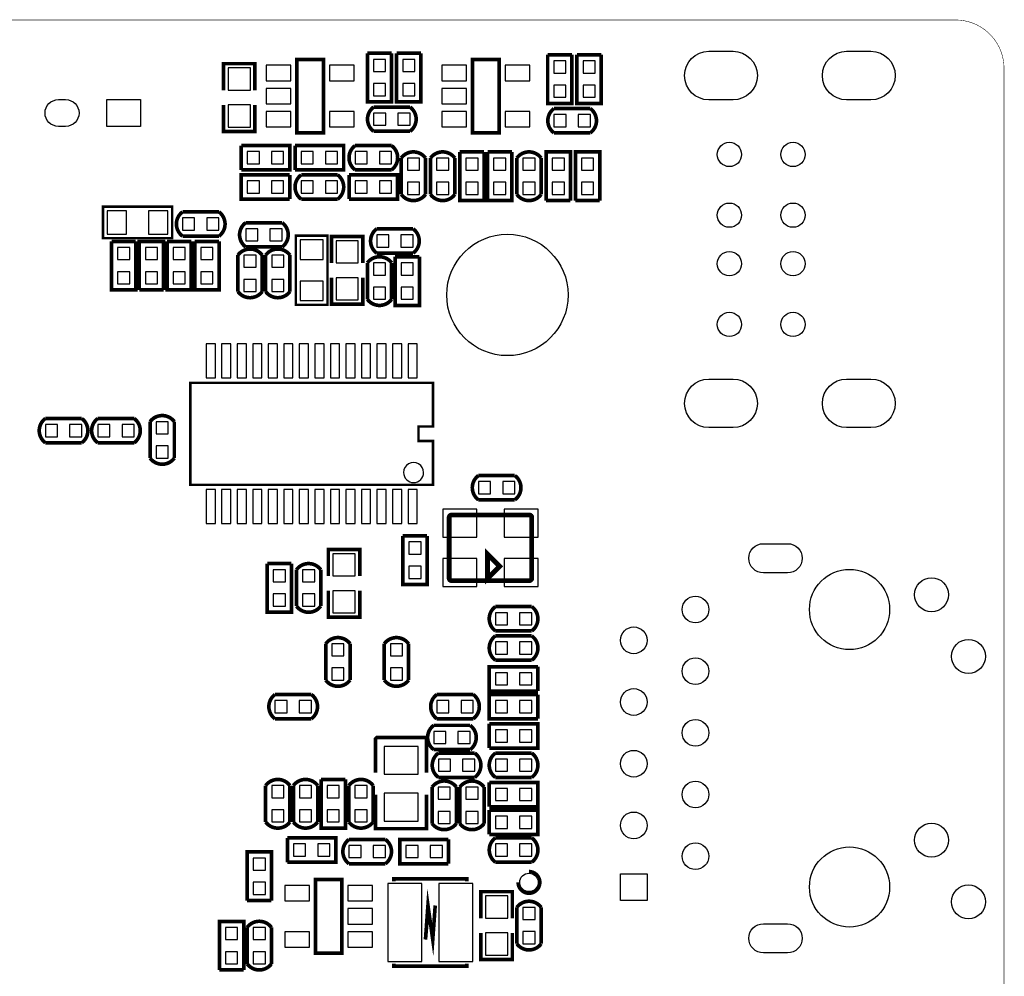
# Model space of a CAD drawing. Extents: x 393 to 4646, y 393 to 2756.
# Tile 5 of 5: x 3049 to 4646, y 1205 to 2756. Entities that reach past the tile are written whole.
import ezdxf

# ---------------------------------------------------------------- set-up
doc = ezdxf.new("R2010")
doc.units = 0
doc.header["$MEASUREMENT"] = 0
for name, color, linetype in [('BG_OUTLINE', 254, 'CONTINUOUS'), ('PG_SILKSCREEN_BOTTOM', 171, 'CONTINUOUS'), ('PIN_BOTTOM', 173, 'CONTINUOUS')]:
    doc.layers.add(name, color=color, linetype=linetype)

msp = doc.modelspace()

# ---------------------------------------------------------------- linework, layer by layer
at = {"layer": 'BG_OUTLINE'}
msp.add_lwpolyline([(472.441, 393.701, 0.787, 0.787, 0), (4566.929, 393.701, 0.787, 0.787, 0.414214), (4645.669, 472.441, 0.787, 0.787, 0), (4645.669, 2677.165, 0.787, 0.787, 0.414216), (4566.929, 2755.906, 0.787, 0.787, 0), (472.441, 2755.906, 0.787, 0.787, 0.414215), (393.701, 2677.165, 0.787, 0.787, 0), (393.701, 472.441, 0.787, 0.787, 0.414214), (472.441, 393.701, 0.787, 0.787, 0)], format="xyseb", dxfattribs=at)
at = {"layer": 'PG_SILKSCREEN_BOTTOM'}
for points in [[(3612.819, 2701.87, 5.909, 5.909, 0), (3652.181, 2701.87, 5.909, 5.909, 0)], [(3652.181, 2701.87, 5.909, 5.909, 0), (3652.181, 2623.13, 5.909, 5.909, 0), (3612.819, 2623.13, 5.909, 5.909, 0), (3612.819, 2701.87, 5.909, 5.909, 0)], [(3660.319, 2701.87, 5.909, 5.909, 0), (3699.681, 2701.87, 5.909, 5.909, 0)], [(3699.681, 2701.87, 5.909, 5.909, 0), (3699.681, 2623.13, 5.909, 5.909, 0), (3660.319, 2623.13, 5.909, 5.909, 0), (3660.319, 2701.87, 5.909, 5.909, 0)], [(3905.319, 2699.37, 5.909, 5.909, 0), (3944.681, 2699.37, 5.909, 5.909, 0)], [(3944.681, 2699.37, 5.909, 5.909, 0), (3944.681, 2620.63, 5.909, 5.909, 0), (3905.319, 2620.63, 5.909, 5.909, 0), (3905.319, 2699.37, 5.909, 5.909, 0)], [(3952.819, 2699.37, 5.909, 5.909, 0), (3992.181, 2699.37, 5.909, 5.909, 0)], [(3992.181, 2699.37, 5.909, 5.909, 0), (3992.181, 2620.63, 5.909, 5.909, 0), (3952.819, 2620.63, 5.909, 5.909, 0), (3952.819, 2699.37, 5.909, 5.909, 0)], [(3430.5, 2642, 5.909, 5.909, 0), (3430.5, 2685, 5.909, 5.909, 0), (3379.5, 2685, 5.909, 5.909, 0), (3379.5, 2642, 5.909, 5.909, 0)], [(3498.5, 2573, 5.906, 5.906, 0), (3541.5, 2573, 5.906, 5.906, 0), (3541.5, 2692, 5.906, 5.906, 0), (3498.5, 2692, 5.906, 5.906, 0), (3498.5, 2573, 5.906, 5.906, 0)], [(3783.5, 2573, 5.906, 5.906, 0), (3826.5, 2573, 5.906, 5.906, 0), (3826.5, 2692, 5.906, 5.906, 0), (3783.5, 2692, 5.906, 5.906, 0), (3783.5, 2573, 5.906, 5.906, 0)], [(3430.5, 2618, 5.909, 5.909, 0), (3430.5, 2575, 5.909, 5.909, 0), (3379.5, 2575, 5.909, 5.909, 0), (3379.5, 2618, 5.909, 5.909, 0)], [(3622.969, 2575.319, 5.909, 5.909, -0.503884), (3622.969, 2614.681, 5.909, 5.909, 0)], [(3622.969, 2614.681, 5.909, 5.909, 0), (3682.031, 2614.681, 5.909, 5.909, 0)], [(3682.031, 2575.319, 5.909, 5.909, 0.504956), (3682.031, 2614.681, 5.909, 5.909, 0)], [(3915.469, 2572.819, 5.909, 5.909, -0.503884), (3915.469, 2612.181, 5.909, 5.909, 0)], [(3915.469, 2612.181, 5.909, 5.909, 0), (3974.531, 2612.181, 5.909, 5.909, 0)], [(3974.531, 2572.819, 5.909, 5.909, 0.504956), (3974.531, 2612.181, 5.909, 5.909, 0)], [(3682.031, 2575.319, 5.909, 5.909, 0), (3622.969, 2575.319, 5.909, 5.909, 0)], [(3974.531, 2572.819, 5.909, 5.909, 0), (3915.469, 2572.819, 5.909, 5.909, 0)], [(3408.13, 2512.819, 5.909, 5.909, 0), (3408.13, 2552.181, 5.909, 5.909, 0)], [(3408.13, 2552.181, 5.909, 5.909, 0), (3486.87, 2552.181, 5.909, 5.909, 0), (3486.87, 2512.819, 5.909, 5.909, 0), (3408.13, 2512.819, 5.909, 5.909, 0)], [(3495.63, 2512.819, 5.909, 5.909, 0), (3495.63, 2552.181, 5.909, 5.909, 0)], [(3495.63, 2552.181, 5.909, 5.909, 0), (3574.37, 2552.181, 5.909, 5.909, 0), (3574.37, 2512.819, 5.909, 5.909, 0), (3495.63, 2512.819, 5.909, 5.909, 0)], [(3592.969, 2512.819, 5.909, 5.909, -0.503898), (3592.969, 2552.181, 5.909, 5.909, 0)], [(3592.969, 2552.181, 5.909, 5.909, 0), (3652.031, 2552.181, 5.909, 5.909, 0)], [(3652.031, 2512.819, 5.909, 5.909, 0.504942), (3652.031, 2552.181, 5.909, 5.909, 0)], [(3707.181, 2532.031, 5.909, 5.909, 0.504956), (3667.819, 2532.031, 5.909, 5.909, 0)], [(3754.681, 2532.031, 5.909, 5.909, 0.50494), (3715.319, 2532.031, 5.909, 5.909, 0)], [(3762.819, 2541.87, 5.909, 5.909, 0), (3802.181, 2541.87, 5.909, 5.909, 0)], [(3802.181, 2541.87, 5.909, 5.909, 0), (3802.181, 2463.13, 5.909, 5.909, 0), (3762.819, 2463.13, 5.909, 5.909, 0), (3762.819, 2541.87, 5.909, 5.909, 0)], [(3807.819, 2541.87, 5.909, 5.909, 0), (3847.181, 2541.87, 5.909, 5.909, 0)], [(3847.181, 2541.87, 5.909, 5.909, 0), (3847.181, 2463.13, 5.909, 5.909, 0), (3807.819, 2463.13, 5.909, 5.909, 0), (3807.819, 2541.87, 5.909, 5.909, 0)], [(3894.681, 2532.031, 5.909, 5.909, 0.504956), (3855.319, 2532.031, 5.909, 5.909, 0)], [(3902.819, 2463.13, 5.909, 5.909, 0), (3902.819, 2541.87, 5.909, 5.909, 0), (3942.181, 2541.87, 5.909, 5.909, 0), (3942.181, 2463.13, 5.909, 5.909, 0)], [(3950.319, 2463.13, 5.909, 5.909, 0), (3950.319, 2541.87, 5.909, 5.909, 0), (3989.681, 2541.87, 5.909, 5.909, 0), (3989.681, 2463.13, 5.909, 5.909, 0)], [(3667.819, 2472.969, 5.909, 5.909, 0), (3667.819, 2532.031, 5.909, 5.909, 0)], [(3707.181, 2532.031, 5.909, 5.909, 0), (3707.181, 2472.969, 5.909, 5.909, 0)], [(3715.319, 2472.969, 5.909, 5.909, 0), (3715.319, 2532.031, 5.909, 5.909, 0)], [(3754.681, 2532.031, 5.909, 5.909, 0), (3754.681, 2472.969, 5.909, 5.909, 0)], [(3855.319, 2472.969, 5.909, 5.909, 0), (3855.319, 2532.031, 5.909, 5.909, 0)], [(3894.681, 2532.031, 5.909, 5.909, 0), (3894.681, 2472.969, 5.909, 5.909, 0)], [(3652.031, 2512.819, 5.909, 5.909, 0), (3592.969, 2512.819, 5.909, 5.909, 0)], [(3486.87, 2465.319, 5.909, 5.909, 0), (3408.13, 2465.319, 5.909, 5.909, 0), (3408.13, 2504.681, 5.909, 5.909, 0), (3486.87, 2504.681, 5.909, 5.909, 0)], [(3486.87, 2504.681, 5.909, 5.909, 0), (3486.87, 2465.319, 5.909, 5.909, 0)], [(3505.469, 2504.681, 5.909, 5.909, 0.50494), (3505.469, 2465.319, 5.909, 5.909, 0)], [(3505.469, 2504.681, 5.909, 5.909, 0), (3564.531, 2504.681, 5.909, 5.909, 0)], [(3564.531, 2504.681, 5.909, 5.909, -0.5039), (3564.531, 2465.319, 5.909, 5.909, 0)], [(3583.13, 2465.319, 5.909, 5.909, 0), (3583.13, 2504.681, 5.909, 5.909, 0)], [(3583.13, 2504.681, 5.909, 5.909, 0), (3661.87, 2504.681, 5.909, 5.909, 0), (3661.87, 2465.319, 5.909, 5.909, 0), (3583.13, 2465.319, 5.909, 5.909, 0)], [(3707.181, 2472.969, 5.909, 5.909, -0.503884), (3667.819, 2472.969, 5.909, 5.909, 0)], [(3754.681, 2472.969, 5.909, 5.909, -0.5039), (3715.319, 2472.969, 5.909, 5.909, 0)], [(3894.681, 2472.969, 5.909, 5.909, -0.503884), (3855.319, 2472.969, 5.909, 5.909, 0)], [(3564.531, 2465.319, 5.909, 5.909, 0), (3505.469, 2465.319, 5.909, 5.909, 0)], [(3942.181, 2463.13, 5.909, 5.909, 0), (3902.819, 2463.13, 5.909, 5.909, 0)], [(3989.681, 2463.13, 5.909, 5.909, 0), (3950.319, 2463.13, 5.909, 5.909, 0)], [(3183.898, 2401.909, 3.937, 3.937, 0), (3296.102, 2401.909, 3.937, 3.937, 0), (3296.102, 2453.091, 3.937, 3.937, 0), (3183.898, 2453.091, 3.937, 3.937, 0), (3183.898, 2401.909, 3.937, 3.937, 0)], [(3312.969, 2405.319, 5.909, 5.909, -0.503884), (3312.969, 2444.681, 5.909, 5.909, 0)], [(3312.969, 2444.681, 5.909, 5.909, 0), (3372.031, 2444.681, 5.909, 5.909, 0)], [(3372.031, 2405.319, 5.909, 5.909, 0.504956), (3372.031, 2444.681, 5.909, 5.909, 0)], [(3415.469, 2427.181, 5.909, 5.909, 0.504938), (3415.469, 2387.819, 5.909, 5.909, 0)], [(3415.469, 2427.181, 5.909, 5.909, 0), (3474.531, 2427.181, 5.909, 5.909, 0)], [(3474.531, 2427.181, 5.909, 5.909, -0.503902), (3474.531, 2387.819, 5.909, 5.909, 0)], [(3627.969, 2377.819, 5.909, 5.909, -0.503886), (3627.969, 2417.181, 5.909, 5.909, 0)], [(3627.969, 2417.181, 5.909, 5.909, 0), (3687.031, 2417.181, 5.909, 5.909, 0)], [(3687.031, 2377.819, 5.909, 5.909, 0.504954), (3687.031, 2417.181, 5.909, 5.909, 0)], [(3197.819, 2396.87, 5.909, 5.909, 0), (3237.181, 2396.87, 5.909, 5.909, 0)], [(3237.181, 2396.87, 5.909, 5.909, 0), (3237.181, 2318.13, 5.909, 5.909, 0), (3197.819, 2318.13, 5.909, 5.909, 0), (3197.819, 2396.87, 5.909, 5.909, 0)], [(3242.819, 2318.13, 5.909, 5.909, 0), (3242.819, 2396.87, 5.909, 5.909, 0), (3282.181, 2396.87, 5.909, 5.909, 0), (3282.181, 2318.13, 5.909, 5.909, 0)], [(3287.819, 2396.87, 5.909, 5.909, 0), (3327.181, 2396.87, 5.909, 5.909, 0)], [(3327.181, 2396.87, 5.909, 5.909, 0), (3327.181, 2318.13, 5.909, 5.909, 0), (3287.819, 2318.13, 5.909, 5.909, 0), (3287.819, 2396.87, 5.909, 5.909, 0)], [(3372.031, 2405.319, 5.909, 5.909, 0), (3312.969, 2405.319, 5.909, 5.909, 0)], [(3332.819, 2396.87, 5.909, 5.909, 0), (3372.181, 2396.87, 5.909, 5.909, 0)], [(3372.181, 2396.87, 5.909, 5.909, 0), (3372.181, 2318.13, 5.909, 5.909, 0), (3332.819, 2318.13, 5.909, 5.909, 0), (3332.819, 2396.87, 5.909, 5.909, 0)], [(3548.091, 2293.898, 3.937, 3.937, 0), (3548.091, 2406.102, 3.937, 3.937, 0), (3496.909, 2406.102, 3.937, 3.937, 0), (3496.909, 2293.898, 3.937, 3.937, 0), (3548.091, 2293.898, 3.937, 3.937, 0)], [(3554.5, 2362, 5.909, 5.909, 0), (3554.5, 2405, 5.909, 5.909, 0), (3605.5, 2405, 5.909, 5.909, 0), (3605.5, 2362, 5.909, 5.909, 0)], [(3442.181, 2374.531, 5.909, 5.909, 0.504941), (3402.819, 2374.531, 5.909, 5.909, 0)], [(3474.531, 2387.819, 5.909, 5.909, 0), (3415.469, 2387.819, 5.909, 5.909, 0)], [(3487.181, 2374.531, 5.909, 5.909, 0.504956), (3447.819, 2374.531, 5.909, 5.909, 0)], [(3687.031, 2377.819, 5.909, 5.909, 0), (3627.969, 2377.819, 5.909, 5.909, 0)], [(3402.819, 2315.469, 5.909, 5.909, 0), (3402.819, 2374.531, 5.909, 5.909, 0)], [(3442.181, 2374.531, 5.909, 5.909, 0), (3442.181, 2315.469, 5.909, 5.909, 0)], [(3447.819, 2315.469, 5.909, 5.909, 0), (3447.819, 2374.531, 5.909, 5.909, 0)], [(3487.181, 2374.531, 5.909, 5.909, 0), (3487.181, 2315.469, 5.909, 5.909, 0)], [(3612.819, 2362.031, 5.909, 5.909, -0.503886), (3652.181, 2362.031, 5.909, 5.909, 0)], [(3612.819, 2302.969, 5.909, 5.909, 0), (3612.819, 2362.031, 5.909, 5.909, 0)], [(3652.181, 2362.031, 5.909, 5.909, 0), (3652.181, 2302.969, 5.909, 5.909, 0)], [(3657.819, 2371.87, 5.909, 5.909, 0), (3697.181, 2371.87, 5.909, 5.909, 0)], [(3697.181, 2371.87, 5.909, 5.909, 0), (3697.181, 2293.13, 5.909, 5.909, 0), (3657.819, 2293.13, 5.909, 5.909, 0), (3657.819, 2371.87, 5.909, 5.909, 0)], [(3554.5, 2338, 5.909, 5.909, 0), (3554.5, 2295, 5.909, 5.909, 0), (3605.5, 2295, 5.909, 5.909, 0), (3605.5, 2338, 5.909, 5.909, 0)], [(3282.181, 2318.13, 5.909, 5.909, 0), (3242.819, 2318.13, 5.909, 5.909, 0)], [(3442.181, 2315.469, 5.909, 5.909, -0.503898), (3402.819, 2315.469, 5.909, 5.909, 0)], [(3487.181, 2315.469, 5.909, 5.909, -0.503884), (3447.819, 2315.469, 5.909, 5.909, 0)], [(3612.819, 2302.969, 5.909, 5.909, 0.504954), (3652.181, 2302.969, 5.909, 5.909, 0)], [(3719.35, 2073.189, 3.937, 3.937, 0), (3719.35, 2002.323, 3.937, 3.937, 0), (3325.65, 2002.323, 3.937, 3.937, 0), (3325.65, 2167.677, 3.937, 3.937, 0), (3719.35, 2167.677, 3.937, 3.937, 0), (3719.35, 2096.811, 3.937, 3.937, 0)], [(3325.65, 2124.37, 3.937, 3.937, 0), (3325.65, 2045.63, 3.937, 3.937, 0)], [(3719.35, 2045.63, 3.937, 3.937, 0), (3719.35, 2073.189, 3.937, 3.937, 0), (3695.728, 2073.189, 3.937, 3.937, 0), (3695.728, 2096.811, 3.937, 3.937, 0), (3719.35, 2096.811, 3.937, 3.937, 0), (3719.35, 2124.37, 3.937, 3.937, 0)], [(3090.469, 2109.681, 5.909, 5.909, 0.504944), (3090.469, 2070.319, 5.909, 5.909, 0)], [(3090.469, 2109.681, 5.909, 5.909, 0), (3149.532, 2109.681, 5.909, 5.909, 0)], [(3149.532, 2109.681, 5.909, 5.909, -0.503876), (3149.532, 2070.319, 5.909, 5.909, 0)], [(3175.468, 2109.681, 5.909, 5.909, 0.504935), (3175.468, 2070.319, 5.909, 5.909, 0)], [(3175.468, 2109.681, 5.909, 5.909, 0), (3234.531, 2109.681, 5.909, 5.909, 0)], [(3234.531, 2109.681, 5.909, 5.909, -0.503884), (3234.531, 2070.319, 5.909, 5.909, 0)], [(3260.319, 2104.531, 5.909, 5.909, -0.503884), (3299.681, 2104.531, 5.909, 5.909, 0)], [(3260.319, 2045.468, 5.909, 5.909, 0), (3260.319, 2104.531, 5.909, 5.909, 0)], [(3299.681, 2104.531, 5.909, 5.909, 0), (3299.681, 2045.468, 5.909, 5.909, 0)], [(3149.532, 2070.319, 5.909, 5.909, 0), (3090.469, 2070.319, 5.909, 5.909, 0)], [(3234.531, 2070.319, 5.909, 5.909, 0), (3175.468, 2070.319, 5.909, 5.909, 0)], [(3260.319, 2045.468, 5.909, 5.909, 0.504935), (3299.681, 2045.468, 5.909, 5.909, 0)], [(3792.969, 1977.819, 5.909, 5.909, -0.503886), (3792.969, 2017.181, 5.909, 5.909, 0)], [(3792.969, 2017.181, 5.909, 5.909, 0), (3852.031, 2017.181, 5.909, 5.909, 0)], [(3852.031, 1977.819, 5.909, 5.909, 0.504954), (3852.031, 2017.181, 5.909, 5.909, 0)], [(3852.031, 1977.819, 5.909, 5.909, 0), (3792.969, 1977.819, 5.909, 5.909, 0)], [(3745.571, 1850.791, 7.87, 7.87, 0), (3745.571, 1949.209, 7.87, 7.87, -0.414418), (3749.512, 1953.15, 7.87, 7.87, 0), (3875.488, 1953.15, 7.87, 7.87, -0.414427), (3879.429, 1949.209, 7.87, 7.87, 0), (3879.429, 1850.791, 7.87, 7.87, -0.414406), (3875.488, 1846.85, 7.87, 7.87, 0), (3749.512, 1846.85, 7.87, 7.87, -0.414397), (3745.571, 1850.791, 7.87, 7.87, 0)], [(3670.319, 1919.37, 5.909, 5.909, 0), (3709.681, 1919.37, 5.909, 5.909, 0)], [(3709.681, 1919.37, 5.909, 5.909, 0), (3709.681, 1840.63, 5.909, 5.909, 0), (3670.319, 1840.63, 5.909, 5.909, 0), (3670.319, 1919.37, 5.909, 5.909, 0)], [(3549.5, 1854.5, 5.909, 5.909, 0), (3549.5, 1897.5, 5.909, 5.909, 0), (3600.5, 1897.5, 5.909, 5.909, 0), (3600.5, 1854.5, 5.909, 5.909, 0)], [(3807.5, 1850, 8, 8, 0), (3807.5, 1890, 8, 8, 0), (3827.5, 1870, 8, 8, 0), (3807.5, 1850, 8, 8, 0)], [(3450.319, 1874.37, 5.909, 5.909, 0), (3489.681, 1874.37, 5.909, 5.909, 0)], [(3489.681, 1874.37, 5.909, 5.909, 0), (3489.681, 1795.63, 5.909, 5.909, 0), (3450.319, 1795.63, 5.909, 5.909, 0), (3450.319, 1874.37, 5.909, 5.909, 0)], [(3497.819, 1864.531, 5.909, 5.909, -0.503898), (3537.181, 1864.531, 5.909, 5.909, 0)], [(3497.819, 1805.469, 5.909, 5.909, 0), (3497.819, 1864.531, 5.909, 5.909, 0)], [(3537.181, 1864.531, 5.909, 5.909, 0), (3537.181, 1805.469, 5.909, 5.909, 0)], [(3549.5, 1830.5, 5.909, 5.909, 0), (3549.5, 1787.5, 5.909, 5.909, 0), (3600.5, 1787.5, 5.909, 5.909, 0), (3600.5, 1830.5, 5.909, 5.909, 0)], [(3497.819, 1805.469, 5.909, 5.909, 0.504941), (3537.181, 1805.469, 5.909, 5.909, 0)], [(3820.469, 1804.681, 5.909, 5.909, 0.504954), (3820.469, 1765.319, 5.909, 5.909, 0)], [(3820.469, 1804.681, 5.909, 5.909, 0), (3879.531, 1804.681, 5.909, 5.909, 0)], [(3879.531, 1804.681, 5.909, 5.909, -0.503886), (3879.531, 1765.319, 5.909, 5.909, 0)], [(3545.319, 1744.531, 5.909, 5.909, -0.503884), (3584.681, 1744.531, 5.909, 5.909, 0)], [(3640.319, 1744.531, 5.909, 5.909, -0.503884), (3679.681, 1744.531, 5.909, 5.909, 0)], [(3820.469, 1717.819, 5.909, 5.909, -0.503889), (3820.469, 1757.181, 5.909, 5.909, 0)], [(3879.531, 1765.319, 5.909, 5.909, 0), (3820.469, 1765.319, 5.909, 5.909, 0)], [(3820.469, 1757.181, 5.909, 5.909, 0), (3879.531, 1757.181, 5.909, 5.909, 0)], [(3879.531, 1717.819, 5.909, 5.909, 0.504951), (3879.531, 1757.181, 5.909, 5.909, 0)], [(3545.319, 1685.469, 5.909, 5.909, 0), (3545.319, 1744.531, 5.909, 5.909, 0)], [(3584.681, 1744.531, 5.909, 5.909, 0), (3584.681, 1685.469, 5.909, 5.909, 0)], [(3640.319, 1685.469, 5.909, 5.909, 0), (3640.319, 1744.531, 5.909, 5.909, 0)], [(3679.681, 1744.531, 5.909, 5.909, 0), (3679.681, 1685.469, 5.909, 5.909, 0)], [(3889.37, 1667.819, 5.909, 5.909, 0), (3810.63, 1667.819, 5.909, 5.909, 0), (3810.63, 1707.181, 5.909, 5.909, 0), (3889.37, 1707.181, 5.909, 5.909, 0)], [(3879.531, 1717.819, 5.909, 5.909, 0), (3820.469, 1717.819, 5.909, 5.909, 0)], [(3889.37, 1707.181, 5.909, 5.909, 0), (3889.37, 1667.819, 5.909, 5.909, 0)], [(3545.319, 1685.469, 5.909, 5.909, 0.504956), (3584.681, 1685.469, 5.909, 5.909, 0)], [(3640.319, 1685.469, 5.909, 5.909, 0.504956), (3679.681, 1685.469, 5.909, 5.909, 0)], [(3462.969, 1662.181, 5.909, 5.909, 0.504956), (3462.969, 1622.819, 5.909, 5.909, 0)], [(3462.969, 1662.181, 5.909, 5.909, 0), (3522.031, 1662.181, 5.909, 5.909, 0)], [(3522.031, 1662.181, 5.909, 5.909, -0.503884), (3522.031, 1622.819, 5.909, 5.909, 0)], [(3725.469, 1622.819, 5.909, 5.909, -0.503898), (3725.469, 1662.181, 5.909, 5.909, 0)], [(3725.469, 1662.181, 5.909, 5.909, 0), (3784.531, 1662.181, 5.909, 5.909, 0)], [(3784.531, 1622.819, 5.909, 5.909, 0.504941), (3784.531, 1662.181, 5.909, 5.909, 0)], [(3889.37, 1622.819, 5.909, 5.909, 0), (3810.63, 1622.819, 5.909, 5.909, 0), (3810.63, 1662.181, 5.909, 5.909, 0), (3889.37, 1662.181, 5.909, 5.909, 0)], [(3889.37, 1662.181, 5.909, 5.909, 0), (3889.37, 1622.819, 5.909, 5.909, 0)], [(3522.031, 1622.819, 5.909, 5.909, 0), (3462.969, 1622.819, 5.909, 5.909, 0)], [(3720.469, 1572.819, 5.909, 5.909, -0.503884), (3720.469, 1612.181, 5.909, 5.909, 0)], [(3720.469, 1612.181, 5.909, 5.909, 0), (3779.531, 1612.181, 5.909, 5.909, 0)], [(3784.531, 1622.819, 5.909, 5.909, 0), (3725.469, 1622.819, 5.909, 5.909, 0)], [(3779.531, 1572.819, 5.909, 5.909, 0.504956), (3779.531, 1612.181, 5.909, 5.909, 0)], [(3810.63, 1575.319, 5.909, 5.909, 0), (3810.63, 1614.681, 5.909, 5.909, 0)], [(3810.63, 1614.681, 5.909, 5.909, 0), (3889.37, 1614.681, 5.909, 5.909, 0), (3889.37, 1575.319, 5.909, 5.909, 0), (3810.63, 1575.319, 5.909, 5.909, 0)], [(3626.161, 1535.22, 5.909, 5.909, 0), (3626.161, 1590.339, 5.909, 5.909, 0), (3628.13, 1592.299, 5.909, 5.909, 0), (3708.839, 1592.299, 5.909, 5.909, 0), (3708.839, 1535.22, 5.909, 5.909, 0)], [(3727.969, 1527.819, 5.909, 5.909, -0.503898), (3727.969, 1567.181, 5.909, 5.909, 0)], [(3779.531, 1572.819, 5.909, 5.909, 0), (3720.469, 1572.819, 5.909, 5.909, 0)], [(3727.969, 1567.181, 5.909, 5.909, 0), (3787.031, 1567.181, 5.909, 5.909, 0)], [(3787.031, 1527.819, 5.909, 5.909, 0.504941), (3787.031, 1567.181, 5.909, 5.909, 0)], [(3820.469, 1567.181, 5.909, 5.909, 0.504956), (3820.469, 1527.819, 5.909, 5.909, 0)], [(3820.469, 1567.181, 5.909, 5.909, 0), (3879.531, 1567.181, 5.909, 5.909, 0)], [(3879.531, 1567.181, 5.909, 5.909, -0.503884), (3879.531, 1527.819, 5.909, 5.909, 0)], [(3447.819, 1514.531, 5.909, 5.909, -0.503884), (3487.181, 1514.531, 5.909, 5.909, 0)], [(3447.819, 1455.469, 5.909, 5.909, 0), (3447.819, 1514.531, 5.909, 5.909, 0)], [(3487.181, 1514.531, 5.909, 5.909, 0), (3487.181, 1455.469, 5.909, 5.909, 0)], [(3492.819, 1514.531, 5.909, 5.909, -0.503898), (3532.181, 1514.531, 5.909, 5.909, 0)], [(3492.819, 1455.469, 5.909, 5.909, 0), (3492.819, 1514.531, 5.909, 5.909, 0)], [(3532.181, 1514.531, 5.909, 5.909, 0), (3532.181, 1455.469, 5.909, 5.909, 0)], [(3537.819, 1524.37, 5.909, 5.909, 0), (3577.181, 1524.37, 5.909, 5.909, 0)], [(3577.181, 1524.37, 5.909, 5.909, 0), (3577.181, 1445.63, 5.909, 5.909, 0), (3537.819, 1445.63, 5.909, 5.909, 0), (3537.819, 1524.37, 5.909, 5.909, 0)], [(3582.819, 1514.531, 5.909, 5.909, -0.503884), (3622.181, 1514.531, 5.909, 5.909, 0)], [(3582.819, 1455.469, 5.909, 5.909, 0), (3582.819, 1514.531, 5.909, 5.909, 0)], [(3622.181, 1514.531, 5.909, 5.909, 0), (3622.181, 1455.469, 5.909, 5.909, 0)], [(3757.181, 1512.031, 5.909, 5.909, 0.504956), (3717.819, 1512.031, 5.909, 5.909, 0)], [(3787.031, 1527.819, 5.909, 5.909, 0), (3727.969, 1527.819, 5.909, 5.909, 0)], [(3762.819, 1512.031, 5.909, 5.909, -0.503888), (3802.181, 1512.031, 5.909, 5.909, 0)], [(3810.63, 1480.319, 5.909, 5.909, 0), (3810.63, 1519.681, 5.909, 5.909, 0)], [(3810.63, 1519.681, 5.909, 5.909, 0), (3889.37, 1519.681, 5.909, 5.909, 0), (3889.37, 1480.319, 5.909, 5.909, 0), (3810.63, 1480.319, 5.909, 5.909, 0)], [(3879.531, 1527.819, 5.909, 5.909, 0), (3820.469, 1527.819, 5.909, 5.909, 0)], [(3626.161, 1499.78, 5.909, 5.909, 0), (3626.161, 1444.661, 5.909, 5.909, 0), (3708.839, 1444.661, 5.909, 5.909, 0), (3708.839, 1499.78, 5.909, 5.909, 0)], [(3717.819, 1452.969, 5.909, 5.909, 0), (3717.819, 1512.031, 5.909, 5.909, 0)], [(3757.181, 1512.031, 5.909, 5.909, 0), (3757.181, 1452.969, 5.909, 5.909, 0)], [(3762.819, 1452.969, 5.909, 5.909, 0), (3762.819, 1512.031, 5.909, 5.909, 0)], [(3802.181, 1512.031, 5.909, 5.909, 0), (3802.181, 1452.969, 5.909, 5.909, 0)], [(3810.63, 1435.319, 5.909, 5.909, 0), (3810.63, 1474.681, 5.909, 5.909, 0)], [(3810.63, 1474.681, 5.909, 5.909, 0), (3889.37, 1474.681, 5.909, 5.909, 0), (3889.37, 1435.319, 5.909, 5.909, 0), (3810.63, 1435.319, 5.909, 5.909, 0)], [(3447.819, 1455.469, 5.909, 5.909, 0.504956), (3487.181, 1455.469, 5.909, 5.909, 0)], [(3492.819, 1455.469, 5.909, 5.909, 0.504941), (3532.181, 1455.469, 5.909, 5.909, 0)], [(3582.819, 1455.469, 5.909, 5.909, 0.504956), (3622.181, 1455.469, 5.909, 5.909, 0)], [(3757.181, 1452.969, 5.909, 5.909, -0.503884), (3717.819, 1452.969, 5.909, 5.909, 0)], [(3762.819, 1452.969, 5.909, 5.909, 0.504952), (3802.181, 1452.969, 5.909, 5.909, 0)], [(3483.13, 1390.319, 5.909, 5.909, 0), (3483.13, 1429.681, 5.909, 5.909, 0)], [(3483.13, 1429.681, 5.909, 5.909, 0), (3561.87, 1429.681, 5.909, 5.909, 0), (3561.87, 1390.319, 5.909, 5.909, 0), (3483.13, 1390.319, 5.909, 5.909, 0)], [(3582.969, 1387.819, 5.909, 5.909, -0.503898), (3582.969, 1427.181, 5.909, 5.909, 0)], [(3582.969, 1427.181, 5.909, 5.909, 0), (3642.031, 1427.181, 5.909, 5.909, 0)], [(3642.031, 1387.819, 5.909, 5.909, 0.504941), (3642.031, 1427.181, 5.909, 5.909, 0)], [(3744.37, 1387.819, 5.909, 5.909, 0), (3665.63, 1387.819, 5.909, 5.909, 0), (3665.63, 1427.181, 5.909, 5.909, 0), (3744.37, 1427.181, 5.909, 5.909, 0)], [(3744.37, 1427.181, 5.909, 5.909, 0), (3744.37, 1387.819, 5.909, 5.909, 0)], [(3820.469, 1390.319, 5.909, 5.909, -0.503884), (3820.469, 1429.681, 5.909, 5.909, 0)], [(3820.469, 1429.681, 5.909, 5.909, 0), (3879.531, 1429.681, 5.909, 5.909, 0)], [(3879.531, 1390.319, 5.909, 5.909, 0.504956), (3879.531, 1429.681, 5.909, 5.909, 0)], [(3417.819, 1328.13, 5.909, 5.909, 0), (3417.819, 1406.87, 5.909, 5.909, 0), (3457.181, 1406.87, 5.909, 5.909, 0), (3457.181, 1328.13, 5.909, 5.909, 0)], [(3642.031, 1387.819, 5.909, 5.909, 0), (3582.969, 1387.819, 5.909, 5.909, 0)], [(3879.531, 1390.319, 5.909, 5.909, 0), (3820.469, 1390.319, 5.909, 5.909, 0)], [(3857, 1357.5, 5, 5, 0.414213), (3875, 1339.5, 5, 5, 0.414218), (3893, 1357.5, 5, 5, 0.414214), (3875, 1375.5, 5, 5, 0)], [(3571.5, 1362, 5.906, 5.906, 0), (3528.5, 1362, 5.906, 5.906, 0), (3528.5, 1243, 5.906, 5.906, 0), (3571.5, 1243, 5.906, 5.906, 0), (3571.5, 1362, 5.906, 5.906, 0)], [(3774.098, 1359.402, 5.906, 5.906, 0), (3774.098, 1363.402, 5.906, 5.906, 0), (3655.902, 1363.402, 5.906, 5.906, 0), (3655.902, 1359.402, 5.906, 5.906, 0)], [(3722.902, 1320.098, 5.906, 5.906, 0), (3718.902, 1264.902, 5.906, 5.906, 0), (3711.098, 1320.098, 5.906, 5.906, 0), (3707.098, 1264.902, 5.906, 5.906, 0), (3711.098, 1312.201, 5.906, 5.906, 0)], [(3797, 1299.5, 5.909, 5.909, 0), (3797, 1342.5, 5.909, 5.909, 0), (3848, 1342.5, 5.909, 5.909, 0), (3848, 1299.5, 5.909, 5.909, 0)], [(3457.181, 1328.13, 5.909, 5.909, 0), (3417.819, 1328.13, 5.909, 5.909, 0)], [(3855.319, 1317.031, 5.909, 5.909, -0.503884), (3894.681, 1317.031, 5.909, 5.909, 0)], [(3855.319, 1257.969, 5.909, 5.909, 0), (3855.319, 1317.031, 5.909, 5.909, 0)], [(3894.681, 1317.031, 5.909, 5.909, 0), (3894.681, 1257.969, 5.909, 5.909, 0)], [(3372.819, 1215.63, 5.909, 5.909, 0), (3372.819, 1294.37, 5.909, 5.909, 0), (3412.181, 1294.37, 5.909, 5.909, 0), (3412.181, 1215.63, 5.909, 5.909, 0)], [(3457.181, 1284.531, 5.909, 5.909, 0.504956), (3417.819, 1284.531, 5.909, 5.909, 0)], [(3417.819, 1225.469, 5.909, 5.909, 0), (3417.819, 1284.531, 5.909, 5.909, 0)], [(3457.181, 1284.531, 5.909, 5.909, 0), (3457.181, 1225.469, 5.909, 5.909, 0)], [(3797, 1275.5, 5.909, 5.909, 0), (3797, 1232.5, 5.909, 5.909, 0), (3848, 1232.5, 5.909, 5.909, 0), (3848, 1275.5, 5.909, 5.909, 0)], [(3855.319, 1257.969, 5.909, 5.909, 0.504956), (3894.681, 1257.969, 5.909, 5.909, 0)], [(3412.181, 1215.63, 5.909, 5.909, 0), (3372.819, 1215.63, 5.909, 5.909, 0)], [(3457.181, 1225.469, 5.909, 5.909, -0.503884), (3417.819, 1225.469, 5.909, 5.909, 0)], [(3655.902, 1225.598, 5.906, 5.906, 0), (3655.902, 1221.598, 5.906, 5.906, 0), (3774.098, 1221.598, 5.906, 5.906, 0), (3774.098, 1225.598, 5.906, 5.906, 0)]]:
    msp.add_lwpolyline(points, format="xyseb", dxfattribs=at)
msp.add_lwpolyline([(3704.087, 2022.008, 1), (3671.622307, 2022.007953, 1)], format="xyb", close=True, dxfattribs=at)
at = {"layer": 'PIN_BOTTOM'}
for points in [[(4206.063, 2626.378), (4166.693, 2626.378, -1), (4166.693, 2705.118), (4206.063, 2705.118, -1)], [(4429.685, 2626.378), (4390.315, 2626.378, -1), (4390.315, 2705.118), (4429.685, 2705.118, -1)], [(3111.5945, 2626.6535), (3123.4055, 2626.6535, -1), (3123.4055, 2583.3465), (3111.5945, 2583.3465, -1)], [(4206.063, 2094.882), (4166.693, 2094.882, -1), (4166.693, 2173.622), (4206.063, 2173.622, -1)], [(4429.685, 2094.882), (4390.315, 2094.882, -1), (4390.315, 2173.622), (4429.685, 2173.622, -1)], [(4255.236, 1906.693), (4294.606, 1906.693, -1), (4294.606, 1859.449), (4255.236, 1859.449, -1)], [(4255.236, 1290.551), (4294.606, 1290.551, -1), (4294.606, 1243.307), (4255.236, 1243.307, -1)]]:
    msp.add_lwpolyline(points, format="xyb", close=True, dxfattribs=at)
for points in [[(3642.3425, 2692.0235), (3622.6575, 2692.0235), (3622.6575, 2672.3385), (3642.3425, 2672.3385)], [(3689.8425, 2692.0235), (3670.1575, 2692.0235), (3670.1575, 2672.3385), (3689.8425, 2672.3385)], [(3934.8425, 2689.5235), (3915.1575, 2689.5235), (3915.1575, 2669.8385), (3934.8425, 2669.8385)], [(3982.3425, 2689.5235), (3962.6575, 2689.5235), (3962.6575, 2669.8385), (3982.3425, 2669.8385)], [(3387, 2678), (3387, 2642), (3423, 2642), (3423, 2678)], [(3448.819, 2682.402), (3448.819, 2657.402), (3488.819, 2657.402), (3488.819, 2682.402)], [(3551.181, 2682.402), (3551.181, 2657.402), (3591.181, 2657.402), (3591.181, 2682.402)], [(3733.819, 2682.402), (3733.819, 2657.402), (3773.819, 2657.402), (3773.819, 2682.402)], [(3836.181, 2682.402), (3836.181, 2657.402), (3876.181, 2657.402), (3876.181, 2682.402)], [(3642.3425, 2652.6615), (3622.6575, 2652.6615), (3622.6575, 2632.9765), (3642.3425, 2632.9765)], [(3689.8425, 2652.6615), (3670.1575, 2652.6615), (3670.1575, 2632.9765), (3689.8425, 2632.9765)], [(3448.819, 2645), (3448.819, 2620), (3488.819, 2620), (3488.819, 2645)], [(3733.819, 2645), (3733.819, 2620), (3773.819, 2620), (3773.819, 2645)], [(3934.8425, 2650.1615), (3915.1575, 2650.1615), (3915.1575, 2630.4765), (3934.8425, 2630.4765)], [(3982.3425, 2650.1615), (3962.6575, 2650.1615), (3962.6575, 2630.4765), (3982.3425, 2630.4765)], [(3245.059, 2626.6535), (3245.059, 2583.3465), (3189.941, 2583.3465), (3189.941, 2626.6535)], [(3387, 2618), (3387, 2582), (3423, 2582), (3423, 2618)], [(3448.819, 2607.598), (3448.819, 2582.598), (3488.819, 2582.598), (3488.819, 2607.598)], [(3551.181, 2607.598), (3551.181, 2582.598), (3591.181, 2582.598), (3591.181, 2607.598)], [(3622.9765, 2604.8425), (3622.9765, 2585.1575), (3642.6615, 2585.1575), (3642.6615, 2604.8425)], [(3662.3385, 2604.8425), (3662.3385, 2585.1575), (3682.0235, 2585.1575), (3682.0235, 2604.8425)], [(3733.819, 2607.598), (3733.819, 2582.598), (3773.819, 2582.598), (3773.819, 2607.598)], [(3836.181, 2607.598), (3836.181, 2582.598), (3876.181, 2582.598), (3876.181, 2607.598)], [(3915.4765, 2602.3425), (3915.4765, 2582.6575), (3935.1615, 2582.6575), (3935.1615, 2602.3425)], [(3954.8385, 2602.3425), (3954.8385, 2582.6575), (3974.5235, 2582.6575), (3974.5235, 2602.3425)], [(3417.9765, 2542.3425), (3417.9765, 2522.6575), (3437.6615, 2522.6575), (3437.6615, 2542.3425)], [(3457.3385, 2542.3425), (3457.3385, 2522.6575), (3477.0235, 2522.6575), (3477.0235, 2542.3425)], [(3505.4765, 2542.3425), (3505.4765, 2522.6575), (3525.1615, 2522.6575), (3525.1615, 2542.3425)], [(3544.8385, 2542.3425), (3544.8385, 2522.6575), (3564.5235, 2522.6575), (3564.5235, 2542.3425)], [(3592.9765, 2542.3425), (3592.9765, 2522.6575), (3612.6615, 2522.6575), (3612.6615, 2542.3425)], [(3632.3385, 2542.3425), (3632.3385, 2522.6575), (3652.0235, 2522.6575), (3652.0235, 2542.3425)], [(3677.6575, 2512.3385), (3697.3425, 2512.3385), (3697.3425, 2532.0235), (3677.6575, 2532.0235)], [(3725.1575, 2512.3385), (3744.8425, 2512.3385), (3744.8425, 2532.0235), (3725.1575, 2532.0235)], [(3792.3425, 2532.0235), (3772.6575, 2532.0235), (3772.6575, 2512.3385), (3792.3425, 2512.3385)], [(3837.3425, 2532.0235), (3817.6575, 2532.0235), (3817.6575, 2512.3385), (3837.3425, 2512.3385)], [(3865.1575, 2512.3385), (3884.8425, 2512.3385), (3884.8425, 2532.0235), (3865.1575, 2532.0235)], [(3912.6575, 2512.3385), (3932.3425, 2512.3385), (3932.3425, 2532.0235), (3912.6575, 2532.0235)], [(3960.1575, 2512.3385), (3979.8425, 2512.3385), (3979.8425, 2532.0235), (3960.1575, 2532.0235)], [(3437.662, 2475.157), (3437.662, 2494.842), (3417.977, 2494.842), (3417.977, 2475.157)], [(3477.024, 2475.157), (3477.024, 2494.842), (3457.339, 2494.842), (3457.339, 2475.157)], [(3525.162, 2475.157), (3525.162, 2494.842), (3505.477, 2494.842), (3505.477, 2475.157)], [(3564.524, 2475.157), (3564.524, 2494.842), (3544.839, 2494.842), (3544.839, 2475.157)], [(3592.9765, 2494.8425), (3592.9765, 2475.1575), (3612.6615, 2475.1575), (3612.6615, 2494.8425)], [(3632.3385, 2494.8425), (3632.3385, 2475.1575), (3652.0235, 2475.1575), (3652.0235, 2494.8425)], [(3677.6575, 2472.9765), (3697.3425, 2472.9765), (3697.3425, 2492.6615), (3677.6575, 2492.6615)], [(3725.1575, 2472.9765), (3744.8425, 2472.9765), (3744.8425, 2492.6615), (3725.1575, 2492.6615)], [(3792.3425, 2492.6615), (3772.6575, 2492.6615), (3772.6575, 2472.9765), (3792.3425, 2472.9765)], [(3837.3425, 2492.6615), (3817.6575, 2492.6615), (3817.6575, 2472.9765), (3837.3425, 2472.9765)], [(3865.1575, 2472.9765), (3884.8425, 2472.9765), (3884.8425, 2492.6615), (3865.1575, 2492.6615)], [(3912.6575, 2472.9765), (3932.3425, 2472.9765), (3932.3425, 2492.6615), (3912.6575, 2492.6615)], [(3960.1575, 2472.9765), (3979.8425, 2472.9765), (3979.8425, 2492.6615), (3960.1575, 2492.6615)], [(3190.787, 2446.201), (3190.787, 2408.799), (3222.283, 2408.799), (3222.283, 2446.201)], [(3257.717, 2446.201), (3257.717, 2408.799), (3289.213, 2408.799), (3289.213, 2446.201)], [(3312.9765, 2434.8425), (3312.9765, 2415.1575), (3332.6615, 2415.1575), (3332.6615, 2434.8425)], [(3352.3385, 2434.8425), (3352.3385, 2415.1575), (3372.0235, 2415.1575), (3372.0235, 2434.8425)], [(3435.162, 2397.657), (3435.162, 2417.342), (3415.477, 2417.342), (3415.477, 2397.657)], [(3474.524, 2397.657), (3474.524, 2417.342), (3454.839, 2417.342), (3454.839, 2397.657)], [(3503.799, 2367.717), (3541.201, 2367.717), (3541.201, 2399.213), (3503.799, 2399.213)], [(3598, 2362), (3598, 2398), (3562, 2398), (3562, 2362)], [(3627.9765, 2407.3425), (3627.9765, 2387.6575), (3647.6615, 2387.6575), (3647.6615, 2407.3425)], [(3667.3385, 2407.3425), (3667.3385, 2387.6575), (3687.0235, 2387.6575), (3687.0235, 2407.3425)], [(3227.3425, 2387.0235), (3207.6575, 2387.0235), (3207.6575, 2367.3385), (3227.3425, 2367.3385)], [(3252.6575, 2367.3385), (3272.3425, 2367.3385), (3272.3425, 2387.0235), (3252.6575, 2387.0235)], [(3317.3425, 2387.0235), (3297.6575, 2387.0235), (3297.6575, 2367.3385), (3317.3425, 2367.3385)], [(3362.3425, 2387.0235), (3342.6575, 2387.0235), (3342.6575, 2367.3385), (3362.3425, 2367.3385)], [(3412.6575, 2354.8385), (3432.3425, 2354.8385), (3432.3425, 2374.5235), (3412.6575, 2374.5235)], [(3457.6575, 2354.8385), (3477.3425, 2354.8385), (3477.3425, 2374.5235), (3457.6575, 2374.5235)], [(3642.3425, 2362.0235), (3622.6575, 2362.0235), (3622.6575, 2342.3385), (3642.3425, 2342.3385)], [(3687.3425, 2362.0235), (3667.6575, 2362.0235), (3667.6575, 2342.3385), (3687.3425, 2342.3385)], [(3227.3425, 2347.6615), (3207.6575, 2347.6615), (3207.6575, 2327.9765), (3227.3425, 2327.9765)], [(3252.6575, 2327.9765), (3272.3425, 2327.9765), (3272.3425, 2347.6615), (3252.6575, 2347.6615)], [(3317.3425, 2347.6615), (3297.6575, 2347.6615), (3297.6575, 2327.9765), (3317.3425, 2327.9765)], [(3362.3425, 2347.6615), (3342.6575, 2347.6615), (3342.6575, 2327.9765), (3362.3425, 2327.9765)], [(3412.6575, 2315.4765), (3432.3425, 2315.4765), (3432.3425, 2335.1615), (3412.6575, 2335.1615)], [(3457.6575, 2315.4765), (3477.3425, 2315.4765), (3477.3425, 2335.1615), (3457.6575, 2335.1615)], [(3503.799, 2300.787), (3541.201, 2300.787), (3541.201, 2332.283), (3503.799, 2332.283)], [(3598, 2302), (3598, 2338), (3562, 2338), (3562, 2302)], [(3642.3425, 2322.6615), (3622.6575, 2322.6615), (3622.6575, 2302.9765), (3642.3425, 2302.9765)], [(3687.3425, 2322.6615), (3667.6575, 2322.6615), (3667.6575, 2302.9765), (3687.3425, 2302.9765)], [(3351.2395, 2175.551), (3366.2005, 2175.551), (3366.2005, 2230.669), (3351.2395, 2230.669)], [(3376.4365, 2175.551), (3391.3975, 2175.551), (3391.3975, 2230.669), (3376.4365, 2230.669)], [(3401.6335, 2175.551), (3416.5945, 2175.551), (3416.5945, 2230.669), (3401.6335, 2230.669)], [(3426.8305, 2175.551), (3441.7915, 2175.551), (3441.7915, 2230.669), (3426.8305, 2230.669)], [(3452.0275, 2175.551), (3466.9885, 2175.551), (3466.9885, 2230.669), (3452.0275, 2230.669)], [(3477.2245, 2175.551), (3492.1855, 2175.551), (3492.1855, 2230.669), (3477.2245, 2230.669)], [(3502.4215, 2175.551), (3517.3825, 2175.551), (3517.3825, 2230.669), (3502.4215, 2230.669)], [(3527.6175, 2175.551), (3542.5785, 2175.551), (3542.5785, 2230.669), (3527.6175, 2230.669)], [(3552.8145, 2175.551), (3567.7755, 2175.551), (3567.7755, 2230.669), (3552.8145, 2230.669)], [(3578.0115, 2175.551), (3592.9725, 2175.551), (3592.9725, 2230.669), (3578.0115, 2230.669)], [(3603.2085, 2175.551), (3618.1695, 2175.551), (3618.1695, 2230.669), (3603.2085, 2230.669)], [(3628.4055, 2175.551), (3643.3665, 2175.551), (3643.3665, 2230.669), (3628.4055, 2230.669)], [(3653.6025, 2175.551), (3668.5635, 2175.551), (3668.5635, 2230.669), (3653.6025, 2230.669)], [(3678.7995, 2175.551), (3693.7605, 2175.551), (3693.7605, 2230.669), (3678.7995, 2230.669)], [(3110.162, 2080.157), (3110.162, 2099.842), (3090.477, 2099.842), (3090.477, 2080.157)], [(3149.524, 2080.157), (3149.524, 2099.842), (3129.839, 2099.842), (3129.839, 2080.157)], [(3195.162, 2080.157), (3195.162, 2099.842), (3175.477, 2099.842), (3175.477, 2080.157)], [(3234.524, 2080.157), (3234.524, 2099.842), (3214.839, 2099.842), (3214.839, 2080.157)], [(3289.8425, 2104.5235), (3270.1575, 2104.5235), (3270.1575, 2084.8385), (3289.8425, 2084.8385)], [(3289.8425, 2065.1615), (3270.1575, 2065.1615), (3270.1575, 2045.4765), (3289.8425, 2045.4765)], [(3792.9765, 2007.3425), (3792.9765, 1987.6575), (3812.6615, 1987.6575), (3812.6615, 2007.3425)], [(3832.3385, 2007.3425), (3832.3385, 1987.6575), (3852.0235, 1987.6575), (3852.0235, 2007.3425)], [(3351.2395, 1939.331), (3366.2005, 1939.331), (3366.2005, 1994.449), (3351.2395, 1994.449)], [(3376.4365, 1939.331), (3391.3975, 1939.331), (3391.3975, 1994.449), (3376.4365, 1994.449)], [(3401.6335, 1939.331), (3416.5945, 1939.331), (3416.5945, 1994.449), (3401.6335, 1994.449)], [(3426.8305, 1939.331), (3441.7915, 1939.331), (3441.7915, 1994.449), (3426.8305, 1994.449)], [(3452.0275, 1939.331), (3466.9885, 1939.331), (3466.9885, 1994.449), (3452.0275, 1994.449)], [(3477.2245, 1939.331), (3492.1855, 1939.331), (3492.1855, 1994.449), (3477.2245, 1994.449)], [(3502.4215, 1939.331), (3517.3825, 1939.331), (3517.3825, 1994.449), (3502.4215, 1994.449)], [(3527.6175, 1939.331), (3542.5785, 1939.331), (3542.5785, 1994.449), (3527.6175, 1994.449)], [(3552.8145, 1939.331), (3567.7755, 1939.331), (3567.7755, 1994.449), (3552.8145, 1994.449)], [(3578.0115, 1939.331), (3592.9725, 1939.331), (3592.9725, 1994.449), (3578.0115, 1994.449)], [(3603.2085, 1939.331), (3618.1695, 1939.331), (3618.1695, 1994.449), (3603.2085, 1994.449)], [(3628.4055, 1939.331), (3643.3665, 1939.331), (3643.3665, 1994.449), (3628.4055, 1994.449)], [(3653.6025, 1939.331), (3668.5635, 1939.331), (3668.5635, 1994.449), (3653.6025, 1994.449)], [(3678.7995, 1939.331), (3693.7605, 1939.331), (3693.7605, 1994.449), (3678.7995, 1994.449)], [(3735.142, 1917.323), (3790.26, 1917.323), (3790.26, 1962.599), (3735.142, 1962.599)], [(3834.74, 1917.323), (3889.858, 1917.323), (3889.858, 1962.599), (3834.74, 1962.599)], [(3699.8425, 1909.5235), (3680.1575, 1909.5235), (3680.1575, 1889.8385), (3699.8425, 1889.8385)], [(3593, 1854.5), (3593, 1890.5), (3557, 1890.5), (3557, 1854.5)], [(3699.8425, 1870.1615), (3680.1575, 1870.1615), (3680.1575, 1850.4765), (3699.8425, 1850.4765)], [(3735.142, 1837.401), (3790.26, 1837.401), (3790.26, 1882.677), (3735.142, 1882.677)], [(3834.74, 1837.401), (3889.858, 1837.401), (3889.858, 1882.677), (3834.74, 1882.677)], [(3479.8425, 1864.5235), (3460.1575, 1864.5235), (3460.1575, 1844.8385), (3479.8425, 1844.8385)], [(3527.3425, 1864.5235), (3507.6575, 1864.5235), (3507.6575, 1844.8385), (3527.3425, 1844.8385)], [(3479.8425, 1825.1615), (3460.1575, 1825.1615), (3460.1575, 1805.4765), (3479.8425, 1805.4765)], [(3527.3425, 1825.1615), (3507.6575, 1825.1615), (3507.6575, 1805.4765), (3527.3425, 1805.4765)], [(3593, 1794.5), (3593, 1830.5), (3557, 1830.5), (3557, 1794.5)], [(3840.162, 1775.157), (3840.162, 1794.842), (3820.477, 1794.842), (3820.477, 1775.157)], [(3879.524, 1775.157), (3879.524, 1794.842), (3859.839, 1794.842), (3859.839, 1775.157)], [(3574.8425, 1744.5235), (3555.1575, 1744.5235), (3555.1575, 1724.8385), (3574.8425, 1724.8385)], [(3669.8425, 1744.5235), (3650.1575, 1744.5235), (3650.1575, 1724.8385), (3669.8425, 1724.8385)], [(3820.4765, 1747.3425), (3820.4765, 1727.6575), (3840.1615, 1727.6575), (3840.1615, 1747.3425)], [(3859.8385, 1747.3425), (3859.8385, 1727.6575), (3879.5235, 1727.6575), (3879.5235, 1747.3425)], [(3574.8425, 1705.1615), (3555.1575, 1705.1615), (3555.1575, 1685.4765), (3574.8425, 1685.4765)], [(3669.8425, 1705.1615), (3650.1575, 1705.1615), (3650.1575, 1685.4765), (3669.8425, 1685.4765)], [(3840.162, 1677.657), (3840.162, 1697.342), (3820.477, 1697.342), (3820.477, 1677.657)], [(3879.524, 1677.657), (3879.524, 1697.342), (3859.839, 1697.342), (3859.839, 1677.657)], [(3482.662, 1632.657), (3482.662, 1652.342), (3462.977, 1652.342), (3462.977, 1632.657)], [(3522.024, 1632.657), (3522.024, 1652.342), (3502.339, 1652.342), (3502.339, 1632.657)], [(3725.4765, 1652.3425), (3725.4765, 1632.6575), (3745.1615, 1632.6575), (3745.1615, 1652.3425)], [(3764.8385, 1652.3425), (3764.8385, 1632.6575), (3784.5235, 1632.6575), (3784.5235, 1652.3425)], [(3840.162, 1632.657), (3840.162, 1652.342), (3820.477, 1652.342), (3820.477, 1632.657)], [(3879.524, 1632.657), (3879.524, 1652.342), (3859.839, 1652.342), (3859.839, 1632.657)], [(3720.4765, 1602.3425), (3720.4765, 1582.6575), (3740.1615, 1582.6575), (3740.1615, 1602.3425)], [(3759.8385, 1602.3425), (3759.8385, 1582.6575), (3779.5235, 1582.6575), (3779.5235, 1602.3425)], [(3820.4765, 1604.8425), (3820.4765, 1585.1575), (3840.1615, 1585.1575), (3840.1615, 1604.8425)], [(3859.8385, 1604.8425), (3859.8385, 1585.1575), (3879.5235, 1585.1575), (3879.5235, 1604.8425)], [(3640, 1578), (3640, 1533), (3695, 1533), (3695, 1578)], [(3727.9765, 1557.3425), (3727.9765, 1537.6575), (3747.6615, 1537.6575), (3747.6615, 1557.3425)], [(3767.3385, 1557.3425), (3767.3385, 1537.6575), (3787.0235, 1537.6575), (3787.0235, 1557.3425)], [(3840.162, 1537.657), (3840.162, 1557.342), (3820.477, 1557.342), (3820.477, 1537.657)], [(3879.524, 1537.657), (3879.524, 1557.342), (3859.839, 1557.342), (3859.839, 1537.657)], [(3477.3425, 1514.5235), (3457.6575, 1514.5235), (3457.6575, 1494.8385), (3477.3425, 1494.8385)], [(3522.3425, 1514.5235), (3502.6575, 1514.5235), (3502.6575, 1494.8385), (3522.3425, 1494.8385)], [(3567.3425, 1514.5235), (3547.6575, 1514.5235), (3547.6575, 1494.8385), (3567.3425, 1494.8385)], [(3612.3425, 1514.5235), (3592.6575, 1514.5235), (3592.6575, 1494.8385), (3612.3425, 1494.8385)], [(3640, 1502), (3640, 1457), (3695, 1457), (3695, 1502)], [(3727.6575, 1492.3385), (3747.3425, 1492.3385), (3747.3425, 1512.0235), (3727.6575, 1512.0235)], [(3792.3425, 1512.0235), (3772.6575, 1512.0235), (3772.6575, 1492.3385), (3792.3425, 1492.3385)], [(3820.4765, 1509.8425), (3820.4765, 1490.1575), (3840.1615, 1490.1575), (3840.1615, 1509.8425)], [(3859.8385, 1509.8425), (3859.8385, 1490.1575), (3879.5235, 1490.1575), (3879.5235, 1509.8425)], [(3477.3425, 1475.1615), (3457.6575, 1475.1615), (3457.6575, 1455.4765), (3477.3425, 1455.4765)], [(3522.3425, 1475.1615), (3502.6575, 1475.1615), (3502.6575, 1455.4765), (3522.3425, 1455.4765)], [(3567.3425, 1475.1615), (3547.6575, 1475.1615), (3547.6575, 1455.4765), (3567.3425, 1455.4765)], [(3612.3425, 1475.1615), (3592.6575, 1475.1615), (3592.6575, 1455.4765), (3612.3425, 1455.4765)], [(3727.6575, 1452.9765), (3747.3425, 1452.9765), (3747.3425, 1472.6615), (3727.6575, 1472.6615)], [(3792.3425, 1472.6615), (3772.6575, 1472.6615), (3772.6575, 1452.9765), (3792.3425, 1452.9765)], [(3820.4765, 1464.8425), (3820.4765, 1445.1575), (3840.1615, 1445.1575), (3840.1615, 1464.8425)], [(3859.8385, 1464.8425), (3859.8385, 1445.1575), (3879.5235, 1445.1575), (3879.5235, 1464.8425)], [(3492.9765, 1419.8425), (3492.9765, 1400.1575), (3512.6615, 1400.1575), (3512.6615, 1419.8425)], [(3532.3385, 1419.8425), (3532.3385, 1400.1575), (3552.0235, 1400.1575), (3552.0235, 1419.8425)], [(3582.9765, 1417.3425), (3582.9765, 1397.6575), (3602.6615, 1397.6575), (3602.6615, 1417.3425)], [(3622.3385, 1417.3425), (3622.3385, 1397.6575), (3642.0235, 1397.6575), (3642.0235, 1417.3425)], [(3695.162, 1397.657), (3695.162, 1417.342), (3675.477, 1417.342), (3675.477, 1397.657)], [(3734.524, 1397.657), (3734.524, 1417.342), (3714.839, 1417.342), (3714.839, 1397.657)], [(3820.4765, 1419.8425), (3820.4765, 1400.1575), (3840.1615, 1400.1575), (3840.1615, 1419.8425)], [(3859.8385, 1419.8425), (3859.8385, 1400.1575), (3879.5235, 1400.1575), (3879.5235, 1419.8425)], [(3427.6575, 1377.3385), (3447.3425, 1377.3385), (3447.3425, 1397.0235), (3427.6575, 1397.0235)], [(3427.6575, 1337.9765), (3447.3425, 1337.9765), (3447.3425, 1357.6615), (3427.6575, 1357.6615)], [(4066.6535, 1328.3465), (4023.3465, 1328.3465), (4023.3465, 1371.6535), (4066.6535, 1371.6535)], [(3518.819, 1327.402), (3518.819, 1352.402), (3478.819, 1352.402), (3478.819, 1327.402)], [(3621.181, 1327.402), (3621.181, 1352.402), (3581.181, 1352.402), (3581.181, 1327.402)], [(3646.152, 1355.5), (3646.152, 1229.5), (3701.25, 1229.5), (3701.25, 1355.5)], [(3728.75, 1355.5), (3728.75, 1229.5), (3783.848, 1229.5), (3783.848, 1355.5)], [(3840.5, 1299.5), (3840.5, 1335.5), (3804.5, 1335.5), (3804.5, 1299.5)], [(3621.181, 1290), (3621.181, 1315), (3581.181, 1315), (3581.181, 1290)], [(3884.8425, 1317.0235), (3865.1575, 1317.0235), (3865.1575, 1297.3385), (3884.8425, 1297.3385)], [(3382.6575, 1264.8385), (3402.3425, 1264.8385), (3402.3425, 1284.5235), (3382.6575, 1284.5235)], [(3427.6575, 1264.8385), (3447.3425, 1264.8385), (3447.3425, 1284.5235), (3427.6575, 1284.5235)], [(3518.819, 1252.598), (3518.819, 1277.598), (3478.819, 1277.598), (3478.819, 1252.598)], [(3621.181, 1252.598), (3621.181, 1277.598), (3581.181, 1277.598), (3581.181, 1252.598)], [(3840.5, 1239.5), (3840.5, 1275.5), (3804.5, 1275.5), (3804.5, 1239.5)], [(3884.8425, 1277.6615), (3865.1575, 1277.6615), (3865.1575, 1257.9765), (3884.8425, 1257.9765)], [(3382.6575, 1225.4765), (3402.3425, 1225.4765), (3402.3425, 1245.1615), (3382.6575, 1245.1615)], [(3427.6575, 1225.4765), (3447.3425, 1225.4765), (3447.3425, 1245.1615), (3427.6575, 1245.1615)]]:
    msp.add_lwpolyline(points, close=True, dxfattribs=at)
for centre, radius in [((4200.157, 2537.795), 19.685), ((4303.307, 2537.795), 19.685), ((4200.157, 2439.37), 19.685), ((4303.307, 2439.37), 19.685), ((3840, 2310), 98.425), ((4200.157, 2360.63), 19.685), ((4303.307, 2360.63), 19.685), ((4200.157, 2262.205), 19.685), ((4303.307, 2262.205), 19.685), ((4395, 1800), 65), ((4528.071, 1824.016), 27.559), ((4145, 1800), 21.6535), ((4045, 1750), 21.6535), ((4587.913, 1724.016), 27.559), ((4145, 1700), 21.6535), ((4045, 1650), 21.6535), ((4145, 1600), 21.6535), ((4045, 1550), 21.6535), ((4145, 1500), 21.6535), ((4045, 1450), 21.6535), ((4528.071, 1425.984), 27.559), ((4145, 1400), 21.6535), ((4395, 1350), 65), ((3875, 1357.5), 15), ((4587.913, 1325.984), 27.559)]:
    msp.add_circle(centre, radius, dxfattribs=at)

doc.saveas('drawing.dxf')
